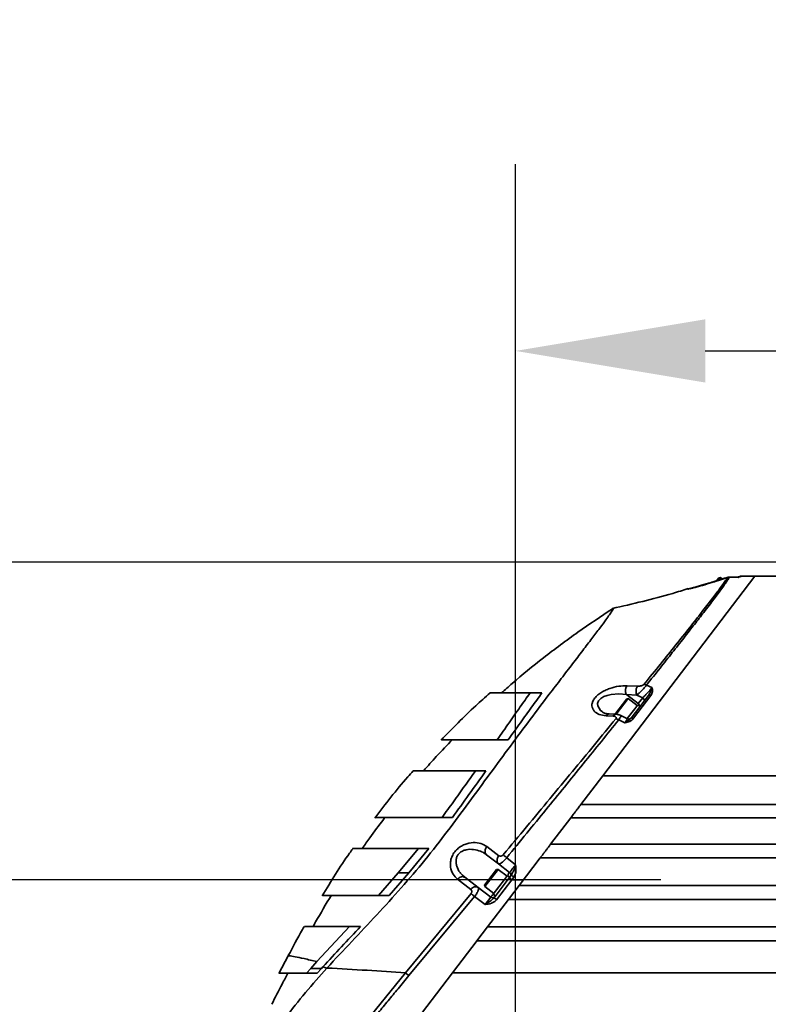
# Model space of a CAD drawing. Header units: millimetres. Extents: x -8713 to 3261, y -18743 to -8704.
# Tile 78 of 133: x -4224 to -3984, y -11258 to -10942. Entities that reach past the tile are written whole.
import ezdxf

# ---------------------------------------------------------------- set-up
doc = ezdxf.new("R2010")
doc.units = ezdxf.units.MM
doc.header["$LTSCALE"] = 10
doc.header["$PDSIZE"] = -1
doc.linetypes.add('CENTER', pattern=[50.8, 31.75, -6.35, 6.35, -6.35])
doc.layers.get('Defpoints').update_dxf_attribs({"true_color": 0x5e5e5e})
doc.layers.add('2细线层', color=4, linetype='Continuous', lineweight=13)
doc.layers.add('中心线层', color=1, linetype='CENTER')
doc.layers.add('细实线层', color=7, linetype='Continuous')
doc.dimstyles.new('ISO-25', dxfattribs={"dimscale": 20, "dimtxt": 4, "dimasz": 3.05, "dimexe": 3, "dimexo": 0.625, "dimtad": 1, "dimdec": 0, "dimtxsty": 'Standard', "dimcen": 2.5, "dimclrd": 1, "dimclre": 1, "dimclrt": 4, "dimadec": 1, "dimazin": 2, "dimtfac": 1, "dimtdec": 0, "dimtmove": 0, "dimatfit": 0, "dimfxl": 1, "dimarcsym": 0})

# ---------------------------------------------------------------- blocks, each defined once
blk = doc.blocks.new('*U215')
at = {"color": 0, "linetype": 'CENTER', "transparency": 16777216}
blk.add_line((844.98, 0), (-245.8, 0), dxfattribs=at)
blk = doc.blocks.new('*D239')
at = {"color": 1, "lineweight": -2, "transparency": 16777216}
for p, q in [((-4540.21, -11157.36), (-4540.21, -10914.51)), ((-4105.65, -11218.36), (-4600.21, -11218.36)), ((-4540.21, -11388.36), (-4540.21, -11218.36)), ((-4104.6, -11388.36), (-4600.21, -11388.36)), ((-4540.21, -11449.36), (-4540.21, -11510.36))]:
    blk.add_line(p, q, dxfattribs=at)
at = {"color": 1, "lineweight": 20, "transparency": 16777216}
for points in [[(-4550.38, -11157.36), (-4530.05, -11157.36), (-4540.21, -11218.36)], [(-4550.38, -11449.36), (-4530.05, -11449.36), (-4540.21, -11388.36)]]:
    blk.add_solid(points, dxfattribs=at)
at = {"layer": 'Defpoints', "color": 0, "lineweight": 20, "transparency": 16777216}
for p in [(-4540.21, -11218.36), (-4093.15, -11218.36), (-4092.1, -11388.36)]:
    blk.add_point(p, dxfattribs=at)
at = {"color": 4, "transparency": 16777216, "insert": (-4593.16, -11005.44), "char_height": 80, "attachment_point": 5, "rotation": 90}
blk.add_mtext('{\\fSimHei|b0|i0|c134|p49;170}', dxfattribs=at)
blk = doc.blocks.new('*D240')
at = {"color": 1, "lineweight": -2, "transparency": 16777216}
for p, q in [((-4424.41, -11055.36), (-4424.41, -10813.86)), ((-3974.7, -11116.36), (-4484.41, -11116.36)), ((-4424.41, -11218.36), (-4424.41, -11116.36)), ((-4064.2, -11218.36), (-4484.41, -11218.36)), ((-4424.41, -11279.36), (-4424.41, -11340.36))]:
    blk.add_line(p, q, dxfattribs=at)
at = {"color": 1, "lineweight": 20, "transparency": 16777216}
for points in [[(-4434.57, -11055.36), (-4414.24, -11055.36), (-4424.41, -11116.36)], [(-4434.57, -11279.36), (-4414.24, -11279.36), (-4424.41, -11218.36)]]:
    blk.add_solid(points, dxfattribs=at)
at = {"layer": 'Defpoints', "color": 0, "lineweight": 20, "transparency": 16777216}
for p in [(-4424.41, -11116.36), (-3962.2, -11116.36), (-4051.7, -11218.36)]:
    blk.add_point(p, dxfattribs=at)
at = {"color": 4, "transparency": 16777216, "insert": (-4477.35, -10904.11), "char_height": 80, "attachment_point": 5, "rotation": 90}
blk.add_mtext('{\\fSimHei|b0|i0|c134|p49;102}', dxfattribs=at)
blk = doc.blocks.new('*D241')
at = {"color": 1, "lineweight": -2, "transparency": 16777216}
for p, q in [((-4065.11, -11263.62), (-4065.11, -10988.49)), ((-3154.11, -11150.51), (-3154.11, -10988.49)), ((-4004.11, -11048.49), (-3215.11, -11048.49))]:
    blk.add_line(p, q, dxfattribs=at)
at = {"color": 1, "lineweight": 20, "transparency": 16777216}
for points in [[(-4004.11, -11038.33), (-4004.11, -11058.66), (-4065.11, -11048.49)], [(-3215.11, -11038.33), (-3215.11, -11058.66), (-3154.11, -11048.49)]]:
    blk.add_solid(points, dxfattribs=at)
at = {"layer": 'Defpoints', "color": 0, "lineweight": 20, "transparency": 16777216}
for p in [(-3154.11, -11048.49), (-3154.11, -11163.01), (-4065.11, -11276.12)]:
    blk.add_point(p, dxfattribs=at)
at = {"color": 4, "transparency": 16777216, "insert": (-3609.61, -10995.99), "char_height": 80, "attachment_point": 5}
blk.add_mtext('{\\fSimHei|b0|i0|c134|p49;911}', dxfattribs=at)
blk = doc.blocks.new('*D246')
at = {"color": 1, "lineweight": -2, "transparency": 16777216}
for p, q in [((-4077.61, -10461.64), (-6177.95, -10461.64)), ((-6117.95, -12597.36), (-6117.95, -10522.64)), ((-4037.61, -12658.36), (-6177.95, -12658.36))]:
    blk.add_line(p, q, dxfattribs=at)
at = {"color": 1, "lineweight": 20, "transparency": 16777216}
for points in [[(-6128.12, -10522.64), (-6107.78, -10522.64), (-6117.95, -10461.64)], [(-6128.12, -12597.36), (-6107.78, -12597.36), (-6117.95, -12658.36)]]:
    blk.add_solid(points, dxfattribs=at)
at = {"layer": 'Defpoints', "color": 0, "lineweight": 20, "transparency": 16777216}
for p in [(-6117.95, -10461.64), (-4065.11, -10461.64), (-4025.11, -12658.36)]:
    blk.add_point(p, dxfattribs=at)
at = {"color": 4, "transparency": 16777216, "insert": (-6170.45, -11560), "char_height": 80, "attachment_point": 5, "rotation": 90}
blk.add_mtext('{\\fSimHei|b0|i0|c134|p49;2197}', dxfattribs=at)
blk = doc.blocks.new('*D248')
at = {"layer": 'Defpoints', "color": 0, "lineweight": 20, "transparency": 16777216}
for p in [(-4093.15, -11218.36), (-3002.37, -11218.36), (-3897.69, -11358.84), (-3704.6, -11510.99), (-3739.5, -12256)]:
    blk.add_point(p, dxfattribs=at)
at = {"layer": '中心线层', "color": 1, "lineweight": -2, "transparency": 16777216}
blk.add_arc((-3922.46, -11218.36), 364.82, 289.5913, 350.4087, dxfattribs=at)
at = {"layer": '中心线层', "color": 1, "lineweight": 20, "transparency": 16777216}
for points in [[(-3572.87, -11278.3), (-3552.61, -11280), (-3557.64, -11218.36)], [(-3797.53, -11571.89), (-3802.73, -11552.23), (-3859.11, -11577.64)]]:
    blk.add_solid(points, dxfattribs=at)
at = {"layer": '中心线层', "color": 4, "lineweight": 20, "transparency": 16777216, "insert": (-3683.55, -11418.83), "char_height": 80, "attachment_point": 5, "rotation": 50}
blk.add_mtext('80°', dxfattribs=at)
blk = doc.blocks.new('10')
at = {"color": 4}
blk.add_arc((0, 0), 1706.72, 290, 188, dxfattribs=at)

msp = doc.modelspace()

# ---------------------------------------------------------------- linework, layer by layer
at = {"layer": '细实线层', "linetype": 'Continuous', "lineweight": 35}
for p, q in [((-3988.15, -11120.86), (-4037.04, -11184.94)), ((-4037.04, -11184.94), (-3988.15, -11120.86)), ((-4000.45, -11122.3), (-4000.79, -11122.42)), ((-4000.48, -11122.35), (-3999.71, -11121.34)), ((-3997.58, -11121.46), (-4000.24, -11122.34)), ((-3999.22, -11121.28), (-3999.95, -11122.23)), ((-3999.22, -11121.28), (-3999.71, -11121.34)), ((-3998.56, -11121.78), (-3999.22, -11121.28)), ((-3997.89, -11121.46), (-3998.65, -11121.71)), ((-3997.73, -11121.51), (-3997.89, -11121.46)), ((-3997.88, -11121.5), (-3997.86, -11121.55)), ((-3997.58, -11121.44), (-3997.58, -11121.44)), ((-3997.58, -11121.44), (-3997.56, -11121.5)), ((-3996.32, -11121.13), (-3996.64, -11121.13)), ((-3996.64, -11121.13), (-3996.64, -11121.14)), ((-3993.88, -11121.13), (-3996.32, -11121.13)), ((-3996.32, -11121.14), (-3996.32, -11121.13)), ((-3993.89, -11121.14), (-3996.32, -11121.14)), ((-3992.69, -11120.86), (-3992.8, -11121.01)), ((-3988.15, -11120.86), (-3992.69, -11120.86)), ((-3975.08, -11120.86), (-3988.15, -11120.86)), ((-4029.27, -11156.05), (-4025.9, -11156.2)), ((-4023, -11155.83), (-4021.25, -11156.64)), ((-4056.63, -11158.36), (-4060.44, -11158.36)), ((-4033.2, -11165.23), (-4029.38, -11160.22)), ((-4028.88, -11160.15), (-4032.75, -11165.22)), ((-4029.49, -11158.88), (-4025.67, -11161.79)), ((-4026.08, -11159.03), (-4029.49, -11158.88)), ((-4028.88, -11160.15), (-4029.38, -11160.22)), ((-4025.98, -11162.36), (-4028.88, -11160.15)), ((-4022.41, -11159.17), (-4027.95, -11166.43)), ((-4021.62, -11159.17), (-4027.16, -11166.5)), ((-4026.08, -11159.03), (-4024.2, -11159.87)), ((-4025.67, -11161.79), (-4024.2, -11159.87)), ((-4022.31, -11158.98), (-4022.41, -11159.17)), ((-4022.29, -11159.08), (-4022.41, -11159.17)), ((-4022.24, -11158.92), (-4022.3, -11159.09)), ((-4026.8, -11163.43), (-4029.2, -11166.58)), ((-4025.8, -11162.13), (-4026.8, -11163.43)), ((-4025.04, -11162.71), (-4025.8, -11162.13)), ((-4025.78, -11161.93), (-4025.67, -11161.79)), ((-4036.94, -11164.58), (-4037.26, -11164.36)), ((-4033.76, -11165.77), (-4035.99, -11165.67)), ((-4032.8, -11165.2), (-4035.02, -11165.09)), ((-4029.13, -11166.63), (-4031.26, -11165.56)), ((-4027.83, -11166.35), (-4028.11, -11166.61)), ((-4027.95, -11166.43), (-4027.83, -11166.35)), ((-4026.9, -11165.19), (-4026.89, -11165.19)), ((-4030.01, -11167.99), (-4031.95, -11166.99)), ((-4070.99, -11173.36), (-4067.45, -11173.36)), ((-4074.61, -11183.36), (-4078.03, -11183.36)), ((-4037.04, -11184.94), (-4044.08, -11194.16)), ((-3935.11, -11184.94), (-4037.04, -11184.94)), ((-3935.5, -11194.16), (-4044.08, -11194.16)), ((-4088.74, -11198.36), (-4085.42, -11198.36)), ((-4047.38, -11198.48), (-4053.83, -11206.93)), ((-3935.5, -11198.48), (-4047.38, -11198.48)), ((-4074.29, -11207.69), (-4070.48, -11210.63)), ((-3935.29, -11206.88), (-4053.79, -11206.88)), ((-4096.34, -11208.36), (-4102.79, -11216.16)), ((-4099.37, -11216.16), (-4093, -11208.36)), ((-4093, -11208.36), (-4096.34, -11208.36)), ((-4074.6, -11210.12), (-4074.41, -11210.32)), ((-4070.55, -11213.26), (-4074.41, -11210.32)), ((-4070.75, -11213.06), (-4070.55, -11213.26)), ((-4070.55, -11213.26), (-4067.01, -11215.97)), ((-4070.39, -11213.27), (-4070.55, -11213.26)), ((-4067.94, -11211.26), (-4065.09, -11213.51)), ((-4057.19, -11211.34), (-4063.95, -11220.2)), ((-3935.29, -11211.34), (-4057.19, -11211.34)), ((-4109.2, -11223.36), (-4102.79, -11216.16)), ((-4105.71, -11223.36), (-4099.37, -11216.16)), ((-4102.79, -11216.16), (-4099.37, -11216.16)), ((-4081.39, -11217.57), (-4082.11, -11216.85)), ((-4081.62, -11217.34), (-4081.52, -11217.64)), ((-4081.62, -11217.48), (-4081.39, -11217.57)), ((-4081.39, -11217.57), (-4077.1, -11220.85)), ((-4075.05, -11220.08), (-4071.23, -11215.07)), ((-4070.74, -11215.01), (-4074.99, -11220.57)), ((-4070.74, -11215.01), (-4071.23, -11215.07)), ((-4067.84, -11217.22), (-4070.74, -11215.01)), ((-4067.66, -11216.98), (-4068.65, -11218.29)), ((-4066.9, -11217.56), (-4067.66, -11216.98)), ((-4066.45, -11216.89), (-4067.12, -11217.76)), ((-4066.31, -11216.59), (-4066.45, -11216.89)), ((-4065.66, -11217.48), (-4066.32, -11218.36)), ((-4079.47, -11221.47), (-4083.71, -11218.2)), ((-4075.05, -11220.08), (-4074.99, -11220.57)), ((-4074.99, -11220.57), (-4072.09, -11222.78)), ((-4068.65, -11218.29), (-4072.27, -11223.02)), ((-4067.12, -11217.76), (-4072, -11224.15)), ((-4066.32, -11218.36), (-4071.2, -11224.76)), ((-4067.38, -11224.7), (-4063.95, -11220.2)), ((-4066.32, -11218.36), (-4067.12, -11217.76)), ((-4062.55, -11218.36), (-4066.32, -11218.36)), ((-4063.95, -11220.2), (-3935.11, -11220.2)), ((-4105.71, -11223.36), (-4109.2, -11223.36)), ((-4100.48, -11248.22), (-4079.42, -11222.77)), ((-4078.26, -11223.74), (-4099.38, -11249.13)), ((-4074.9, -11226.3), (-4078.26, -11223.74)), ((-4077.1, -11220.85), (-4077.34, -11220.74)), ((-4073.08, -11223.92), (-4077.1, -11220.85)), ((-4077.1, -11220.85), (-4077.04, -11221)), ((-4072.27, -11223.02), (-4071.55, -11223.57)), ((-4074.9, -11226.3), (-4073.08, -11223.92)), ((-4067.38, -11224.7), (-4074.12, -11233.52)), ((-4072, -11224.15), (-4072.25, -11224.37)), ((-4072, -11224.15), (-4071.94, -11224.2)), ((-4067.38, -11224.7), (-3935.11, -11224.7)), ((-4118.49, -11233.36), (-4129, -11244.66)), ((-4114.94, -11233.36), (-4118.49, -11233.36)), ((-4077.51, -11237.97), (-4074.12, -11233.52)), ((-4074.12, -11233.52), (-3935.11, -11233.52)), ((-4077.45, -11237.89), (-4085.37, -11248.27)), ((-4077.51, -11237.97), (-3935.11, -11237.97)), ((-4138.17, -11242.75), (-4141.17, -11248.48)), ((-4138.1, -11242.8), (-4138.11, -11242.8)), ((-4129, -11244.66), (-4130.94, -11246.81)), ((-4085.37, -11248.27), (-4142.93, -11323.71)), ((-4130.94, -11246.81), (-4132.31, -11248.36)), ((-4132.31, -11248.36), (-4128.88, -11248.36)), ((-4127.48, -11246.81), (-4130.94, -11246.81)), ((-4127.48, -11246.81), (-4128.88, -11248.36)), ((-4127.48, -11246.81), (-4127.06, -11246.35)), ((-4120.09, -11272.3), (-4100.48, -11248.22)), ((-4085.37, -11248.27), (-3935.11, -11248.27))]:
    msp.add_line(p, q, dxfattribs=at)
at = {"layer": '细实线层', "linetype": 'Continuous', "lineweight": 35, "flags": 128}
msp.add_lwpolyline([(-4037.26, -11164.36), (-4037.79, -11164), (-4038.7, -11162.54), (-4038.74, -11161.71), (-4038.42, -11160.89), (-4037.73, -11160.14), (-4036.75, -11159.54), (-4035.68, -11159.13), (-4034.36, -11158.82), (-4031.85, -11158.63), (-4029.49, -11158.88), (-4029.49, -11158.88)], dxfattribs=at)
at = {"layer": '细实线层', "linetype": 'Continuous', "lineweight": 35}
for centre, radius, start, end in [((-4026.31, -11162.66), 1.08, 5.4145, 53.835), ((-4072.47, -11223.12), 1, 232.655, 322.655)]:
    msp.add_arc(centre, radius, start, end, dxfattribs=at)
msp.add_ellipse((-4069.18, -11220.6), major_axis=(2.42, 2.93), ratio=0.107296, start_param=0.34259, end_param=0.395964, dxfattribs=at)
for points, knots in [([(-3996.96, -11121.24), (-3997.08, -11121.46), (-3997.34, -11121.9), (-3998.23, -11123.18), (-3999.67, -11125.16), (-4001.94, -11128.15), (-4005.22, -11132.37), (-4009.12, -11137.33), (-4013.58, -11142.92), (-4018.46, -11148.99), (-4022.03, -11153.39), (-4023.83, -11155.6)], [0, 0, 0, 0, 0.083862, 0.167267, 0.250927, 0.376464, 0.501234, 0.626674, 0.751187, 0.875258, 1, 1, 1, 1]), ([(-3996.32, -11121.14), (-3996.44, -11121.36), (-3996.69, -11121.8), (-3997.57, -11123.08), (-3998.69, -11124.64), (-3999.97, -11126.37), (-4001.31, -11128.16), (-4002.85, -11130.19), (-4004.89, -11132.85), (-4007.56, -11136.29), (-4010.94, -11140.62), (-4014.65, -11145.34), (-4018.65, -11150.38), (-4021.53, -11153.99), (-4023, -11155.83)], [0, 0, 0, 0, 0.082919, 0.166492, 0.250979, 0.312144, 0.374215, 0.437277, 0.501409, 0.59874, 0.699549, 0.798985, 0.89739, 1, 1, 1, 1]), ([(-4000.42, -11122.38), (-4001.46, -11122.71), (-4003.55, -11123.38), (-4006.03, -11124.08), (-4007.72, -11124.52), (-4008.77, -11124.78), (-4009.48, -11124.94), (-4009.79, -11125.01), (-4009.65, -11124.97), (-4009.6, -11124.95)], [0, 0, 0, 0, 0.2306117, 0.4613315, 0.5776303, 0.6950641, 0.8133048, 0.9317023, 1, 1, 1, 1]), ([(-4009.6, -11124.95), (-4009.58, -11124.95), (-4009.52, -11124.93), (-4008.93, -11124.78), (-4007.95, -11124.52), (-4006.31, -11124.08), (-4003.84, -11123.37), (-4001.75, -11122.7), (-4000.71, -11122.37)], [0, 0, 0, 0, 0.057957, 0.194507, 0.330469, 0.465645, 0.733339, 1, 1, 1, 1]), ([(-4000.46, -11122.31), (-4001.49, -11122.65), (-4003.53, -11123.31), (-4005.96, -11124.01), (-4007.56, -11124.45), (-4008.57, -11124.71), (-4008.92, -11124.81), (-4009.1, -11124.86)], [0, 0, 0, 0, 0.285993, 0.571829, 0.715092, 0.857944, 1, 1, 1, 1]), ([(-4000.71, -11122.37), (-4000.71, -11122.37), (-4000.71, -11122.37), (-4000.71, -11122.39), (-4000.71, -11122.39)], [0, 0, 0, 0, 0.938251, 1, 1, 1, 1]), ([(-3997.58, -11121.44), (-3998.05, -11121.6), (-3999, -11121.91), (-3999.95, -11122.22), (-4000.42, -11122.38)], [0, 0, 0, 0, 0.498558, 1, 1, 1, 1]), ([(-3996.96, -11121.24), (-3996.96, -11121.24), (-3996.96, -11121.24), (-3996.97, -11121.24), (-3997.01, -11121.25), (-3997.1, -11121.28), (-3997.29, -11121.34), (-3997.47, -11121.4), (-3997.58, -11121.44)], [0, 0, 0, 0, 0.032191, 0.064297, 0.127934, 0.253644, 0.503387, 1, 1, 1, 1]), ([(-3996.96, -11121.24), (-3996.85, -11121.21), (-3996.64, -11121.15), (-3996.43, -11121.14), (-3996.32, -11121.14)], [0, 0, 0, 0, 0.5, 1, 1, 1, 1]), ([(-3992.8, -11121.01), (-3992.82, -11121.02), (-3992.86, -11121.04), (-3993.08, -11121.07), (-3993.42, -11121.11), (-3993.73, -11121.13), (-3993.89, -11121.14)], [0, 0, 0, 0, 0.249795, 0.500199, 0.74907, 1, 1, 1, 1]), ([(-3993.59, -11121.4), (-3993.54, -11121.34), (-3993.44, -11121.22), (-3993.24, -11121.1), (-3993.02, -11121.02), (-3992.87, -11121.01), (-3992.8, -11121.01)], [0, 0, 0, 0, 0.246664, 0.5, 0.753337, 1, 1, 1, 1]), ([(-3992.68, -11120.86), (-3992.76, -11120.87), (-3992.91, -11120.88), (-3993.13, -11120.96), (-3993.33, -11121.08), (-3993.43, -11121.2), (-3993.48, -11121.26)], [0, 0, 0, 0, 0.246529, 0.499862, 0.753267, 1, 1, 1, 1]), ([(-4009.63, -11124.85), (-4011.28, -11125.37), (-4019.29, -11127.87), (-4027.48, -11129.74), (-4033.98, -11131.23)], [0, 0, 0, 0, 0.2055, 1, 1, 1, 1]), ([(-4009.41, -11124.92), (-4009.44, -11124.93), (-4009.52, -11124.93), (-4009.58, -11124.95), (-4009.61, -11124.96)], [0, 0, 0, 0, 0.344262, 1, 1, 1, 1]), ([(-4033.76, -11131.21), (-4033.75, -11131.2), (-4033.6, -11131.07), (-4033.72, -11131.38), (-4034.09, -11132.04), (-4034.87, -11133.21), (-4036.12, -11134.96), (-4037.97, -11137.45), (-4040.5, -11140.78), (-4043.45, -11144.64), (-4046.77, -11148.97), (-4050.37, -11153.69), (-4054.86, -11159.57), (-4060.32, -11166.77), (-4066.73, -11175.36), (-4073.35, -11184.31), (-4080.09, -11193.52), (-4087, -11202.82), (-4094.17, -11212.07), (-4101.77, -11220.99), (-4109.69, -11229.62), (-4117.74, -11238.13), (-4123.06, -11243.84), (-4125.72, -11246.7)], [0, 0, 0, 0, 0.003274, 0.034416, 0.065561, 0.096703, 0.12785, 0.169366, 0.210888, 0.252413, 0.293939, 0.335469, 0.377001, 0.439283, 0.50157, 0.563862, 0.626157, 0.688455, 0.750752, 0.813059, 0.875371, 0.937686, 1, 1, 1, 1]), ([(-4033.92, -11131.31), (-4037.66, -11133.78), (-4045.24, -11138.79), (-4055.95, -11146.86), (-4064.11, -11153.41), (-4068.46, -11157.34), (-4069.6, -11158.36)], [0, 0, 0, 0, 0.300087, 0.608043, 0.897549, 1, 1, 1, 1]), ([(-4035.99, -11165.67), (-4036.76, -11165.57), (-4038.31, -11165.36), (-4039.68, -11164.43), (-4040.36, -11163.41), (-4040.6, -11162.5), (-4040.49, -11161.45), (-4039.95, -11160.33), (-4038.99, -11159.24), (-4037.73, -11158.28), (-4036.31, -11157.5), (-4034.34, -11156.7), (-4031.85, -11156.08), (-4030.13, -11156.06), (-4029.27, -11156.05)], [0, 0, 0, 0, 0.123637, 0.247165, 0.309787, 0.372592, 0.435831, 0.499212, 0.5626, 0.625905, 0.688978, 0.751416, 0.875548, 1, 1, 1, 1]), ([(-4029.27, -11156.05), (-4029.34, -11156.14), (-4029.47, -11156.33), (-4029.62, -11156.7), (-4029.73, -11157.11), (-4029.75, -11157.41), (-4029.76, -11157.56)], [0, 0, 0, 0, 0.2324787, 0.4798871, 0.7376926, 1, 1, 1, 1]), ([(-4025.9, -11156.2), (-4025.96, -11156.29), (-4026.09, -11156.48), (-4026.24, -11156.85), (-4026.35, -11157.26), (-4026.37, -11157.56), (-4026.38, -11157.71)], [0, 0, 0, 0, 0.232552, 0.479968, 0.737736, 1, 1, 1, 1]), ([(-4023, -11155.83), (-4023.16, -11156.04), (-4023.47, -11156.43), (-4024.13, -11157.17), (-4024.85, -11157.92), (-4025.56, -11158.6), (-4025.91, -11158.89), (-4026.08, -11159.03)], [0, 0, 0, 0, 0.176436, 0.327528, 0.577651, 0.794207, 1, 1, 1, 1]), ([(-4025.9, -11156.2), (-4025.67, -11156.2), (-4025.28, -11156.19), (-4024.7, -11156.07), (-4024.27, -11155.92), (-4024.02, -11155.77), (-4023.89, -11155.67), (-4023.85, -11155.62), (-4023.83, -11155.6)], [0, 0, 0, 0, 0.350235, 0.597793, 0.800581, 0.907234, 0.954469, 1, 1, 1, 1]), ([(-4024.2, -11159.87), (-4024, -11159.68), (-4023.6, -11159.31), (-4022.92, -11158.6), (-4022.38, -11157.99), (-4021.97, -11157.52), (-4021.58, -11157.06), (-4021.36, -11156.78), (-4021.25, -11156.64)], [0, 0, 0, 0, 0.255652, 0.507822, 0.632198, 0.755964, 0.877877, 1, 1, 1, 1]), ([(-4023.83, -11155.6), (-4023.69, -11155.61), (-4023.43, -11155.64), (-4023.14, -11155.77), (-4023, -11155.83)], [0, 0, 0, 0, 0.5, 1, 1, 1, 1]), ([(-4021.25, -11156.64), (-4021.25, -11156.64), (-4021.26, -11156.64), (-4021.26, -11156.67), (-4021.38, -11157.06), (-4021.63, -11157.87), (-4022.09, -11158.62), (-4022.31, -11158.98)], [0, 0, 0, 0, 0.001298, 0.010907, 0.036931, 0.543743, 1, 1, 1, 1]), ([(-4021.25, -11156.64), (-4021.16, -11157.07), (-4021.03, -11157.71), (-4021.24, -11158.58), (-4021.49, -11158.97), (-4021.62, -11159.17)], [0, 0, 0, 0, 0.500122, 0.750317, 1, 1, 1, 1]), ([(-4073.33, -11158.39), (-4074.86, -11159.73), (-4080.33, -11164.53), (-4085.4, -11169.75), (-4089.05, -11173.51)], [0, 0, 0, 0, 0.279853, 1, 1, 1, 1]), ([(-4060.44, -11158.36), (-4061.7, -11158.36), (-4064.21, -11158.36), (-4067.5, -11158.36), (-4070.28, -11158.36), (-4072.31, -11158.36), (-4073.35, -11158.36), (-4073.35, -11158.36), (-4073.35, -11158.36)], [0, 0, 0, 0, 0.182024, 0.362944, 0.542044, 0.720252, 0.901503, 1, 1, 1, 1]), ([(-4060.44, -11158.36), (-4061.51, -11159.88), (-4063.67, -11162.95), (-4067.2, -11167.97), (-4069.71, -11171.54), (-4070.99, -11173.36)], [0, 0, 0, 0, 0.321843, 0.653409, 1, 1, 1, 1]), ([(-4067.45, -11173.36), (-4066.14, -11171.54), (-4063.58, -11167.97), (-4059.95, -11162.95), (-4057.72, -11159.88), (-4056.63, -11158.36)], [0, 0, 0, 0, 0.346035, 0.678518, 1, 1, 1, 1]), ([(-4029.76, -11157.56), (-4029.76, -11157.69), (-4029.76, -11157.94), (-4029.69, -11158.4), (-4029.57, -11158.69), (-4029.49, -11158.88)], [0, 0, 0, 0, 0.263651, 0.520974, 1, 1, 1, 1]), ([(-4026.38, -11157.71), (-4026.37, -11157.84), (-4026.37, -11158.09), (-4026.29, -11158.55), (-4026.16, -11158.84), (-4026.08, -11159.03)], [0, 0, 0, 0, 0.26359, 0.520894, 1, 1, 1, 1]), ([(-4021.62, -11159.17), (-4021.7, -11159.14), (-4021.87, -11159.07), (-4022.11, -11159.03), (-4022.23, -11159.06), (-4022.29, -11159.08)], [0, 0, 0, 0, 0.323365, 0.661682, 1, 1, 1, 1]), ([(-4032.84, -11166.63), (-4035.12, -11169.4), (-4039.67, -11174.94), (-4046.8, -11183.56), (-4054.09, -11192.35), (-4061.54, -11201.3), (-4066.57, -11207.33), (-4069.09, -11210.36)], [0, 0, 0, 0, 0.200381, 0.399511, 0.598707, 0.799078, 1, 1, 1, 1]), ([(-4035.02, -11165.09), (-4035.45, -11165.06), (-4036.22, -11165.01), (-4036.84, -11164.66), (-4037.11, -11164.5)], [0, 0, 0, 0, 0.56708, 1, 1, 1, 1]), ([(-4035.99, -11165.67), (-4035.85, -11165.51), (-4035.64, -11165.25), (-4035.3, -11165.12), (-4035.11, -11165.07), (-4035.02, -11165.09), (-4035.02, -11165.09)], [0, 0, 0, 0, 0.477136, 0.73559, 0.999861, 1, 1, 1, 1]), ([(-4032.8, -11165.2), (-4032.89, -11165.2), (-4033.07, -11165.21), (-4033.42, -11165.36), (-4033.63, -11165.61), (-4033.76, -11165.77)], [0, 0, 0, 0, 0.256431, 0.517649, 1, 1, 1, 1]), ([(-4032.84, -11166.63), (-4032.82, -11166.59), (-4032.76, -11166.52), (-4032.71, -11166.37), (-4032.73, -11166.16), (-4032.95, -11165.96), (-4033.31, -11165.81), (-4033.61, -11165.79), (-4033.76, -11165.77)], [0, 0, 0, 0, 0.063516, 0.127278, 0.253395, 0.502715, 0.751212, 1, 1, 1, 1]), ([(-4032.84, -11166.63), (-4032.7, -11166.66), (-4032.42, -11166.73), (-4032.11, -11166.9), (-4031.95, -11166.99)], [0, 0, 0, 0, 0.5, 1, 1, 1, 1]), ([(-4031.24, -11165.57), (-4031.33, -11165.53), (-4031.51, -11165.45), (-4031.89, -11165.33), (-4032.32, -11165.23), (-4032.64, -11165.21), (-4032.8, -11165.2)], [0, 0, 0, 0, 0.2505155, 0.4918772, 0.7385824, 1, 1, 1, 1]), ([(-4031.27, -11165.59), (-4031.25, -11165.59), (-4031.19, -11165.58), (-4031.2, -11165.71), (-4031.28, -11165.95), (-4031.51, -11166.37), (-4031.8, -11166.78), (-4031.95, -11166.99)], [0, 0, 0, 0, 0.0773507, 0.2702176, 0.4840028, 0.7277425, 1, 1, 1, 1]), ([(-4027.95, -11166.43), (-4028.19, -11166.66), (-4028.74, -11167.19), (-4029.56, -11167.71), (-4030.01, -11167.99)], [0, 0, 0, 0, 0.445567, 1, 1, 1, 1]), ([(-4027.16, -11166.5), (-4027.33, -11166.7), (-4027.68, -11167.09), (-4028.62, -11167.66), (-4029.45, -11167.86), (-4030.01, -11167.99)], [0, 0, 0, 0, 0.2504538, 0.5006689, 1, 1, 1, 1]), ([(-4030.01, -11167.99), (-4029.89, -11167.84), (-4029.66, -11167.54), (-4029.39, -11167.17), (-4029.2, -11166.88), (-4029.12, -11166.7), (-4029.1, -11166.62), (-4029.13, -11166.63), (-4029.13, -11166.63)], [0, 0, 0, 0, 0.196981, 0.394996, 0.593387, 0.79304, 0.995117, 1, 1, 1, 1]), ([(-4028.45, -11166.71), (-4028.57, -11166.72), (-4028.81, -11166.76), (-4029.02, -11166.67), (-4029.13, -11166.63)], [0, 0, 0, 0, 0.515306, 1, 1, 1, 1]), ([(-4028.45, -11166.71), (-4028.34, -11166.67), (-4028.11, -11166.59), (-4027.96, -11166.42), (-4027.88, -11166.33)], [0, 0, 0, 0, 0.515652, 1, 1, 1, 1]), ([(-4027.83, -11166.35), (-4027.77, -11166.34), (-4027.66, -11166.32), (-4027.41, -11166.38), (-4027.24, -11166.46), (-4027.16, -11166.5)], [0, 0, 0, 0, 0.338735, 0.6774698, 1, 1, 1, 1]), ([(-4031.95, -11166.99), (-4033.79, -11169.28), (-4037.51, -11173.9), (-4043.36, -11181.13), (-4049.32, -11188.46), (-4055.38, -11195.91), (-4061.56, -11203.48), (-4065.79, -11208.64), (-4067.94, -11211.26)], [0, 0, 0, 0, 0.164112, 0.330145, 0.499063, 0.661595, 0.827392, 1, 1, 1, 1]), ([(-4085.34, -11173.32), (-4087.1, -11175.12), (-4090.29, -11178.39), (-4093.3, -11181.82), (-4094.65, -11183.35)], [0, 0, 0, 0, 0.552099, 1, 1, 1, 1]), ([(-4088.89, -11173.36), (-4088.9, -11173.36), (-4089.02, -11173.36), (-4088.62, -11173.36), (-4087.58, -11173.36), (-4085.75, -11173.36), (-4083.39, -11173.36), (-4081.2, -11173.36), (-4079.48, -11173.36), (-4078.31, -11173.36), (-4077.13, -11173.36), (-4075.93, -11173.36), (-4074.73, -11173.36), (-4073.56, -11173.36), (-4072.32, -11173.36), (-4071.47, -11173.36), (-4070.99, -11173.36)], [0, 0, 0, 0, 0.010039, 0.120968, 0.243778, 0.371546, 0.495752, 0.618721, 0.668164, 0.713681, 0.762281, 0.809642, 0.856542, 0.902555, 0.944522, 1, 1, 1, 1]), ([(-4097.99, -11183.4), (-4098.58, -11184.04), (-4102.98, -11188.85), (-4106.93, -11194.05), (-4110.36, -11198.54)], [0, 0, 0, 0, 0.133365, 1, 1, 1, 1]), ([(-4078.03, -11183.36), (-4079.11, -11183.36), (-4081.29, -11183.36), (-4084.54, -11183.36), (-4087.52, -11183.36), (-4090.09, -11183.36), (-4092.26, -11183.36), (-4094.13, -11183.36), (-4095.67, -11183.36), (-4096.84, -11183.36), (-4097.6, -11183.36), (-4098.01, -11183.36), (-4098.03, -11183.36), (-4098.04, -11183.36)], [0, 0, 0, 0, 0.117821, 0.238375, 0.345323, 0.442111, 0.532607, 0.615493, 0.705077, 0.787178, 0.863925, 0.938072, 1, 1, 1, 1]), ([(-4078.03, -11183.36), (-4079.16, -11184.98), (-4081.48, -11188.27), (-4085.05, -11193.29), (-4087.51, -11196.67), (-4088.74, -11198.36)], [0, 0, 0, 0, 0.326754, 0.664486, 1, 1, 1, 1]), ([(-4085.42, -11198.36), (-4083.62, -11195.9), (-4079.95, -11190.86), (-4076.42, -11185.9), (-4074.61, -11183.36)], [0, 0, 0, 0, 0.487151, 1, 1, 1, 1]), ([(-4047.38, -11198.48), (-4047.27, -11198.34), (-4047.06, -11198.06), (-4046.58, -11197.43), (-4046.06, -11196.75), (-4045.51, -11196.04), (-4044.99, -11195.35), (-4044.53, -11194.74), (-4044.24, -11194.36), (-4044.1, -11194.19), (-4044.09, -11194.17), (-4044.08, -11194.16)], [0, 0, 0, 0, 0.12473, 0.24972, 0.374829, 0.499968, 0.625071, 0.750053, 0.874764, 0.937391, 1, 1, 1, 1]), ([(-4107.06, -11198.35), (-4107.23, -11198.57), (-4108.92, -11200.72), (-4111.37, -11204.05), (-4113.58, -11207.2), (-4114.39, -11208.34)], [0, 0, 0, 0, 0.067078, 0.661813, 1, 1, 1, 1]), ([(-4110.2, -11198.36), (-4110.2, -11198.36), (-4110.2, -11198.36), (-4109.7, -11198.36), (-4108.85, -11198.36), (-4107.53, -11198.36), (-4105.68, -11198.36), (-4103.84, -11198.36), (-4102.33, -11198.36), (-4101.36, -11198.36), (-4100.33, -11198.36), (-4099.23, -11198.36), (-4098.11, -11198.36), (-4096.9, -11198.36), (-4095.53, -11198.36), (-4094.11, -11198.36), (-4092.68, -11198.36), (-4091.36, -11198.36), (-4090.02, -11198.36), (-4089.17, -11198.36), (-4088.74, -11198.36)], [0, 0, 0, 0, 0.074593, 0.148413, 0.225414, 0.308875, 0.400337, 0.502132, 0.536601, 0.571962, 0.608484, 0.646388, 0.685718, 0.722155, 0.766566, 0.821721, 0.862065, 0.908828, 0.954697, 1, 1, 1, 1]), ([(-4083.71, -11218.2), (-4084.25, -11217.69), (-4085.32, -11216.67), (-4086, -11214.73), (-4086.08, -11212.95), (-4085.82, -11211.51), (-4085.18, -11210.04), (-4084.16, -11208.72), (-4082.86, -11207.67), (-4081, -11206.73), (-4078.67, -11206.29), (-4076.18, -11206.56), (-4074.92, -11207.31), (-4074.29, -11207.69)], [0, 0, 0, 0, 0.124587, 0.248942, 0.311773, 0.374726, 0.437882, 0.500986, 0.564238, 0.627078, 0.75173, 0.87556, 1, 1, 1, 1]), ([(-4074.29, -11207.69), (-4074.41, -11207.84), (-4074.66, -11208.16), (-4074.78, -11208.53), (-4074.84, -11208.73)], [0, 0, 0, 0, 0.4796694, 1, 1, 1, 1]), ([(-4057.19, -11211.34), (-4057.16, -11211.3), (-4057.1, -11211.23), (-4056.88, -11210.94), (-4056.5, -11210.43), (-4055.95, -11209.72), (-4055.37, -11208.96), (-4054.8, -11208.21), (-4054.37, -11207.65), (-4054.09, -11207.28), (-4053.92, -11207.06), (-4053.81, -11206.91), (-4053.79, -11206.89), (-4053.79, -11206.88)], [0, 0, 0, 0, 0.06256, 0.125156, 0.249878, 0.374813, 0.499822, 0.62481, 0.749676, 0.81229, 0.874883, 0.937453, 1, 1, 1, 1]), ([(-4117.43, -11208.38), (-4117.77, -11208.85), (-4121.33, -11213.72), (-4124.47, -11218.88), (-4127.31, -11223.53)], [0, 0, 0, 0, 0.09671, 1, 1, 1, 1]), ([(-4096.34, -11208.36), (-4097.3, -11208.36), (-4099.29, -11208.36), (-4102.56, -11208.36), (-4105.79, -11208.36), (-4108.7, -11208.36), (-4111.12, -11208.36), (-4113.18, -11208.36), (-4114.85, -11208.36), (-4116.11, -11208.36), (-4116.96, -11208.36), (-4117.37, -11208.36), (-4117.5, -11208.36), (-4117.46, -11208.36), (-4117.46, -11208.36)], [0, 0, 0, 0, 0.101766, 0.211098, 0.322139, 0.423946, 0.517458, 0.602052, 0.693303, 0.777281, 0.855909, 0.932242, 0.991188, 1, 1, 1, 1]), ([(-4082.11, -11216.85), (-4082.4, -11216.58), (-4083.23, -11215.82), (-4083.93, -11214.43), (-4084.26, -11212.96), (-4084.25, -11211.81), (-4083.94, -11210.87), (-4083.52, -11210.21), (-4082.99, -11209.63), (-4082.13, -11209.06), (-4080.56, -11208.55), (-4078.51, -11208.54), (-4076.92, -11208.97), (-4075.89, -11209.42), (-4075.56, -11209.59), (-4075.34, -11209.7)], [0, 0, 0, 0, 0.08176, 0.229372, 0.300597, 0.368861, 0.433816, 0.4655, 0.497443, 0.559217, 0.630845, 0.775069, 0.924598, 0.950363, 1, 1, 1, 1]), ([(-4075.35, -11209.71), (-4075.22, -11209.77), (-4074.95, -11209.9), (-4074.73, -11210.04), (-4074.62, -11210.12)], [0, 0, 0, 0, 0.499504, 1, 1, 1, 1]), ([(-4075.34, -11209.7), (-4075.34, -11209.71), (-4075.01, -11209.88), (-4074.71, -11210.1), (-4074.41, -11210.32)], [0, 0, 0, 0, 0.008987, 1, 1, 1, 1]), ([(-4074.84, -11208.73), (-4074.87, -11208.89), (-4074.93, -11209.23), (-4074.85, -11209.68), (-4074.74, -11209.98), (-4074.62, -11210.1), (-4074.6, -11210.12)], [0, 0, 0, 0, 0.316019, 0.62995, 0.930719, 1, 1, 1, 1]), ([(-4070.48, -11210.63), (-4070.59, -11210.78), (-4070.84, -11211.11), (-4070.95, -11211.48), (-4071.01, -11211.67)], [0, 0, 0, 0, 0.479878, 1, 1, 1, 1]), ([(-4070.48, -11210.63), (-4070.37, -11210.69), (-4070.17, -11210.81), (-4069.84, -11210.79), (-4069.6, -11210.73), (-4069.42, -11210.64), (-4069.24, -11210.52), (-4069.14, -11210.41), (-4069.09, -11210.36)], [0, 0, 0, 0, 0.300587, 0.548346, 0.659361, 0.769584, 0.883082, 1, 1, 1, 1]), ([(-4069.09, -11210.36), (-4069.01, -11210.41), (-4068.86, -11210.53), (-4068.57, -11210.75), (-4068.26, -11211), (-4068.05, -11211.17), (-4067.94, -11211.26)], [0, 0, 0, 0, 0.247409, 0.5, 0.752591, 1, 1, 1, 1]), ([(-4071.01, -11211.67), (-4071.04, -11211.84), (-4071.09, -11212.18), (-4071, -11212.62), (-4070.88, -11212.92), (-4070.77, -11213.04), (-4070.75, -11213.06)], [0, 0, 0, 0, 0.318452, 0.634653, 0.937741, 1, 1, 1, 1]), ([(-4070.7, -11213.11), (-4070.66, -11213.14), (-4070.56, -11213.22), (-4070.46, -11213.28), (-4070.4, -11213.32)], [0, 0, 0, 0, 0.4066534, 1, 1, 1, 1]), ([(-4067.94, -11211.26), (-4068.09, -11211.45), (-4068.4, -11211.82), (-4068.86, -11212.3), (-4069.28, -11212.69), (-4069.76, -11213.06), (-4070.18, -11213.31), (-4070.34, -11213.28), (-4070.39, -11213.27)], [0, 0, 0, 0, 0.162438, 0.318232, 0.465889, 0.605848, 0.867997, 1, 1, 1, 1]), ([(-4067.01, -11215.97), (-4067, -11215.96), (-4066.98, -11215.94), (-4066.86, -11215.8), (-4066.68, -11215.57), (-4066.44, -11215.26), (-4066.15, -11214.88), (-4065.82, -11214.45), (-4065.46, -11213.99), (-4065.22, -11213.67), (-4065.09, -11213.51)], [0, 0, 0, 0, 0.124954, 0.25028, 0.374935, 0.500257, 0.625155, 0.750101, 0.875374, 1, 1, 1, 1]), ([(-4065.09, -11213.51), (-4065.31, -11214.19), (-4065.65, -11215.29), (-4066.13, -11216.24), (-4066.31, -11216.59)], [0, 0, 0, 0, 0.627346, 1, 1, 1, 1]), ([(-4065.09, -11213.51), (-4065.02, -11214.19), (-4064.9, -11215.22), (-4065.13, -11216.6), (-4065.48, -11217.19), (-4065.66, -11217.48)], [0, 0, 0, 0, 0.501362, 0.750722, 1, 1, 1, 1]), ([(-4083.71, -11218.2), (-4083.54, -11218.02), (-4083.19, -11217.66), (-4082.53, -11217.36), (-4081.96, -11217.3), (-4081.7, -11217.43), (-4081.62, -11217.48)], [0, 0, 0, 0, 0.270452, 0.561853, 0.853256, 1, 1, 1, 1]), ([(-4081.54, -11217.5), (-4081.65, -11217.4), (-4081.87, -11217.22), (-4082.08, -11216.99), (-4082.18, -11216.88)], [0, 0, 0, 0, 0.502737, 1, 1, 1, 1]), ([(-4067.63, -11216.78), (-4067.49, -11216.59), (-4067.09, -11216.08), (-4067.04, -11216.01), (-4067.01, -11215.97)], [0, 0, 0, 0, 0.3743879, 1, 1, 1, 1]), ([(-4066.97, -11215.92), (-4066.92, -11215.99), (-4066.81, -11216.13), (-4066.73, -11216.29), (-4066.69, -11216.38)], [0, 0, 0, 0, 0.488158, 1, 1, 1, 1]), ([(-4065.66, -11217.48), (-4065.76, -11217.41), (-4065.91, -11217.29), (-4066.1, -11217.15), (-4066.22, -11217.06), (-4066.33, -11216.98), (-4066.43, -11216.91), (-4066.44, -11216.89), (-4066.45, -11216.89)], [0, 0, 0, 0, 0.239532, 0.368409, 0.499999, 0.63159, 0.760467, 1, 1, 1, 1]), ([(-4066.27, -11216.6), (-4066.29, -11216.66), (-4066.34, -11216.77), (-4066.39, -11216.88), (-4066.41, -11216.94)], [0, 0, 0, 0, 0.482074, 1, 1, 1, 1]), ([(-4077.34, -11220.74), (-4077.43, -11220.7), (-4077.69, -11220.56), (-4078.27, -11220.62), (-4078.94, -11220.92), (-4079.3, -11221.29), (-4079.47, -11221.47)], [0, 0, 0, 0, 0.14431, 0.436652, 0.728998, 1, 1, 1, 1]), ([(-4076.99, -11220.98), (-4077.05, -11220.93), (-4077.15, -11220.83), (-4077.28, -11220.75), (-4077.34, -11220.7)], [0, 0, 0, 0, 0.49699, 1, 1, 1, 1]), ([(-4124.26, -11223.33), (-4124.27, -11223.34), (-4126.06, -11226.2), (-4128.07, -11229.56), (-4129.9, -11232.87), (-4130.16, -11233.35)], [0, 0, 0, 0, 0.002221, 0.8566081, 1, 1, 1, 1]), ([(-4127.14, -11223.36), (-4127.16, -11223.36), (-4127.24, -11223.36), (-4126.65, -11223.36), (-4125.34, -11223.36), (-4123.06, -11223.36), (-4120.24, -11223.36), (-4116.92, -11223.36), (-4113.2, -11223.36), (-4110.59, -11223.36), (-4109.2, -11223.36)], [0, 0, 0, 0, 0.054006, 0.161463, 0.306927, 0.441731, 0.587946, 0.714312, 0.848715, 1, 1, 1, 1]), ([(-4079.42, -11222.77), (-4079.38, -11222.73), (-4079.31, -11222.63), (-4079.23, -11222.46), (-4079.18, -11222.29), (-4079.15, -11222.03), (-4079.22, -11221.72), (-4079.38, -11221.56), (-4079.47, -11221.47)], [0, 0, 0, 0, 0.095093, 0.198211, 0.314342, 0.433015, 0.692927, 1, 1, 1, 1]), ([(-4079.42, -11222.77), (-4079.34, -11222.84), (-4079.19, -11222.96), (-4078.9, -11223.2), (-4078.58, -11223.47), (-4078.36, -11223.65), (-4078.26, -11223.74)], [0, 0, 0, 0, 0.247125, 0.499999, 0.752873, 1, 1, 1, 1]), ([(-4077.04, -11221), (-4077.01, -11221.05), (-4076.92, -11221.2), (-4077.04, -11221.65), (-4077.26, -11222.19), (-4077.52, -11222.68), (-4077.85, -11223.2), (-4078.12, -11223.56), (-4078.26, -11223.74)], [0, 0, 0, 0, 0.134758, 0.397593, 0.545872, 0.686435, 0.84444, 1, 1, 1, 1]), ([(-4073.08, -11223.92), (-4073.04, -11223.87), (-4072.99, -11223.81), (-4072.6, -11223.29), (-4072.45, -11223.1)], [0, 0, 0, 0, 0.626968, 1, 1, 1, 1]), ([(-4072.25, -11224.37), (-4072.57, -11224.65), (-4073.36, -11225.33), (-4074.32, -11225.94), (-4074.9, -11226.3)], [0, 0, 0, 0, 0.4026578, 1, 1, 1, 1]), ([(-4071.2, -11224.76), (-4071.44, -11225.01), (-4071.92, -11225.51), (-4073.2, -11226.07), (-4074.21, -11226.21), (-4074.9, -11226.3)], [0, 0, 0, 0, 0.249627, 0.499052, 1, 1, 1, 1]), ([(-4071.95, -11224.19), (-4072, -11224.23), (-4072.1, -11224.31), (-4072.21, -11224.39), (-4072.26, -11224.44)], [0, 0, 0, 0, 0.51757, 1, 1, 1, 1]), ([(-4133.03, -11233.34), (-4133.23, -11233.68), (-4135.06, -11236.83), (-4136.69, -11239.95), (-4138.15, -11242.72)], [0, 0, 0, 0, 0.1096458, 1, 1, 1, 1]), ([(-4118.49, -11233.36), (-4119.1, -11233.36), (-4120.25, -11233.36), (-4121.9, -11233.36), (-4123.46, -11233.36), (-4124.94, -11233.36), (-4126.31, -11233.36), (-4127.55, -11233.36), (-4128.71, -11233.36), (-4129.79, -11233.36), (-4130.77, -11233.36), (-4131.61, -11233.36), (-4132.28, -11233.36), (-4132.91, -11233.36), (-4132.96, -11233.36), (-4132.99, -11233.36)], [0, 0, 0, 0, 0.074881, 0.141158, 0.208821, 0.27832, 0.34622, 0.411494, 0.477291, 0.550543, 0.626029, 0.701978, 0.781963, 0.86528, 1, 1, 1, 1]), ([(-4127.06, -11246.35), (-4125.05, -11244.19), (-4121.03, -11239.85), (-4116.98, -11235.53), (-4114.94, -11233.36)], [0, 0, 0, 0, 0.497849, 1, 1, 1, 1]), ([(-4129, -11244.66), (-4130.42, -11244.31), (-4133.26, -11243.61), (-4136.13, -11243.04), (-4137.89, -11242.75), (-4138.03, -11242.78), (-4138.1, -11242.8)], [0, 0, 0, 0, 0.260436, 0.52098, 0.781666, 1, 1, 1, 1]), ([(-4145.11, -11271.47), (-4143.14, -11268.58), (-4139.22, -11262.8), (-4132.73, -11254.53), (-4128.06, -11249.31), (-4125.72, -11246.7)], [0, 0, 0, 0, 0.333333, 0.666667, 1, 1, 1, 1]), ([(-4138.27, -11248.35), (-4138.89, -11249.51), (-4140.66, -11252.9), (-4142.37, -11256.2), (-4143.48, -11258.36)], [0, 0, 0, 0, 0.3450929, 1, 1, 1, 1]), ([(-4141.06, -11248.36), (-4141.04, -11248.36), (-4140.99, -11248.36), (-4140.11, -11248.36), (-4138.36, -11248.36), (-4135.87, -11248.36), (-4133.48, -11248.36), (-4132.31, -11248.36)], [0, 0, 0, 0, 0.18084, 0.394609, 0.60116, 0.803452, 1, 1, 1, 1]), ([(-4125.72, -11246.7), (-4125.95, -11246.64), (-4126.41, -11246.52), (-4126.84, -11246.41), (-4127.06, -11246.35)], [0, 0, 0, 0, 0.499999, 1, 1, 1, 1]), ([(-4100.48, -11248.22), (-4104.56, -11247.96), (-4112.73, -11247.43), (-4121.39, -11246.94), (-4125.72, -11246.7)], [0, 0, 0, 0, 0.499988, 1, 1, 1, 1]), ([(-4099.38, -11249.13), (-4100.54, -11250.53), (-4102.78, -11253.22), (-4106.07, -11257.21), (-4109.36, -11261.21), (-4112.65, -11265.27), (-4115.88, -11269.3), (-4117.95, -11271.93), (-4118.94, -11273.2)], [0, 0, 0, 0, 0.1761873, 0.3380215, 0.4999966, 0.6773204, 0.8439854, 1, 1, 1, 1]), ([(-4099.38, -11249.13), (-4099.48, -11249.05), (-4099.69, -11248.88), (-4099.98, -11248.63), (-4100.25, -11248.41), (-4100.41, -11248.28), (-4100.48, -11248.22)], [0, 0, 0, 0, 0.247505, 0.4999999, 0.7524948, 1, 1, 1, 1])]:
    msp.add_open_spline(points, degree=3, knots=knots, dxfattribs=at)
for points in [[(-4023.91, -11161.13), (-4023.86, -11161.04), (-4023.75, -11160.85), (-4023.77, -11160.49), (-4023.91, -11160.13), (-4024.11, -11159.96), (-4024.2, -11159.87)], [(-4066.82, -11217.37), (-4066.75, -11217.25), (-4066.62, -11217.03), (-4066.6, -11216.63), (-4066.72, -11216.24), (-4066.91, -11216.06), (-4067.01, -11215.97)], [(-4071.94, -11224.2), (-4071.89, -11224.24), (-4071.79, -11224.32), (-4071.51, -11224.52), (-4071.31, -11224.68), (-4071.2, -11224.76)]]:
    msp.add_open_spline(points, degree=3, dxfattribs=at)

# ---------------------------------------------------------------- block references
at = {"color": 4, "linetype": 'CENTER'}
msp.add_blockref('*U215', (-3847.36, -11218.36), dxfattribs=at)
at = {"layer": '2细线层', "color": 0, "linetype": 'ByBlock', "lineweight": 20}
msp.add_blockref('10', (-4065.11, -12168.36), dxfattribs=at)

# ---------------------------------------------------------------- dimensions: what is measured, and where the dimension line sits
dim = msp.add_linear_dim(base=(-6117.95, -10461.64), p1=(-4025.11, -12658.36), p2=(-4065.11, -10461.64), angle=90, text='{\\fSimHei|b0|i0|c134|p49;<>}', dimstyle='ISO-25')
dim.commit()
dim.dimension.update_dxf_attribs({"geometry": '*D246', "text_midpoint": (-6117.95, -11560), "dimtype": 160})
for base, p1, p2, picture, middle in [((-4424.41, -11116.36), (-4051.7, -11218.36), (-3962.2, -11116.36), '*D240', (-4477.35, -10904.11)), ((-4540.21, -11218.36), (-4092.1, -11388.36), (-4093.15, -11218.36), '*D239', (-4593.16, -11005.44))]:
    dim = msp.add_linear_dim(base=base, p1=p1, p2=p2, angle=90, text='{\\fSimHei|b0|i0|c134|p49;<>}', dimstyle='ISO-25')
    dim.commit()
    dim.dimension.update_dxf_attribs({"geometry": picture, "text_midpoint": middle})
dim = msp.add_linear_dim(base=(-3154.11, -11048.49), p1=(-4065.11, -11276.12), p2=(-3154.11, -11163.01), text='{\\fSimHei|b0|i0|c134|p49;<>}', dimstyle='ISO-25')
dim.commit()
dim.dimension.update_dxf_attribs({"geometry": '*D241', "text_midpoint": (-3609.61, -10995.99)})
at = {"layer": '中心线层', "color": 2, "lineweight": 20}
dim = msp.add_angular_dim_2l(base=(-3704.6, -11510.99), line1=((-3002.37, -11218.36), (-4093.15, -11218.36)), line2=((-3897.69, -11358.84), (-3739.5, -12256)), dimstyle='ISO-25', dxfattribs=at)
dim.commit()
dim.dimension.update_dxf_attribs({"geometry": '*D248', "text_midpoint": (-3683.55, -11418.83)})

doc.saveas('drawing.dxf')
